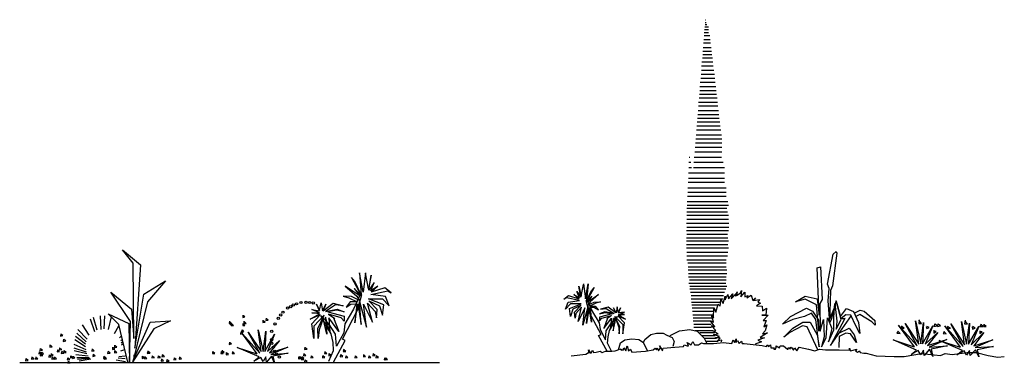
# Model space of a CAD drawing. Header units: millimetres. Extents: x 139.19 to 147.65, y 188.51 to 191.46.
import ezdxf

# ---------------------------------------------------------------- set-up
doc = ezdxf.new("R2010")
doc.units = ezdxf.units.MM
doc.layers.add('vegetacion', color=3, linetype='Continuous')

msp = doc.modelspace()

# ---------------------------------------------------------------- linework, layer by layer
at = {"layer": 'vegetacion'}
for p, q in [((145.0804, 191.4348), (145.0897, 191.4348)), ((145.0827, 191.4581), (145.0851, 191.4581)), ((145.0734, 191.3487), (145.1083, 191.3487)), ((145.0758, 191.3743), (145.1083, 191.3743)), ((145.0781, 191.3976), (145.1083, 191.3976)), ((145.0804, 191.4162), (145.0944, 191.4162)), ((145.0664, 191.258), (145.1269, 191.258)), ((145.0688, 191.2882), (145.1246, 191.2882)), ((145.0711, 191.3231), (145.12, 191.3231)), ((145.0618, 191.1882), (145.1362, 191.1882)), ((145.0641, 191.2184), (145.1316, 191.2184)), ((145.0525, 191.0974), (145.1456, 191.0974)), ((145.0571, 191.13), (145.1432, 191.13)), ((145.0595, 191.1603), (145.1386, 191.1603)), ((145.0478, 191.0253), (145.1549, 191.0253)), ((145.0502, 191.0625), (145.1502, 191.0625)), ((145.0385, 190.9206), (145.1665, 190.9206)), ((145.0432, 190.9555), (145.1642, 190.9555)), ((145.0455, 190.9904), (145.1595, 190.9904)), ((145.0339, 190.8508), (145.1758, 190.8508)), ((145.0362, 190.8857), (145.1712, 190.8857)), ((145.0246, 190.7507), (145.1874, 190.7507)), ((145.0292, 190.788), (145.1828, 190.788)), ((145.0315, 190.8182), (145.1781, 190.8182)), ((145.0199, 190.6786), (145.1944, 190.6786)), ((145.0222, 190.7182), (145.1898, 190.7182)), ((145.0106, 190.5809), (145.2061, 190.5809)), ((145.0153, 190.6111), (145.2014, 190.6111)), ((145.0176, 190.6437), (145.1991, 190.6437)), ((145.0059, 190.5111), (145.2154, 190.5111)), ((145.0083, 190.546), (145.2107, 190.546)), ((145.0013, 190.4343), (145.2223, 190.4343)), ((145.0036, 190.4692), (145.22, 190.4692)), ((144.992, 190.3226), (145.2223, 190.3226)), ((144.9943, 190.3621), (145.2223, 190.3621)), ((144.9966, 190.4017), (145.2223, 190.4017)), ((144.9408, 190.2342), (144.9571, 190.2342)), ((144.9431, 190.2784), (144.9501, 190.2784)), ((144.9827, 190.2342), (145.2363, 190.2342)), ((144.9873, 190.2784), (145.22, 190.2784)), ((144.9408, 190.1876), (144.9641, 190.1876)), ((144.9803, 190.1876), (145.2456, 190.1876)), ((144.9361, 190.0969), (145.2479, 190.0969)), ((144.9385, 190.1434), (144.971, 190.1434)), ((144.9757, 190.1434), (145.2479, 190.1434)), ((144.9315, 190.0154), (145.2619, 190.0154)), ((144.9338, 190.062), (145.2479, 190.062)), ((144.9268, 189.8968), (145.2759, 189.8968)), ((144.9292, 189.9433), (145.2619, 189.9433)), ((144.9315, 189.9782), (145.2619, 189.9782)), ((144.9245, 189.8386), (145.2666, 189.8386)), ((144.9268, 189.8665), (145.2805, 189.8665)), ((144.9222, 189.7804), (145.2805, 189.7804)), ((144.9222, 189.7455), (145.2805, 189.7455)), ((144.9245, 189.8083), (145.2712, 189.8083)), ((144.9198, 189.7106), (145.2828, 189.7106)), ((144.9198, 189.6478), (145.2805, 189.6478)), ((144.9222, 189.6757), (145.2828, 189.6757)), ((144.9198, 189.585), (145.2759, 189.585)), ((144.9198, 189.5594), (145.2805, 189.5594)), ((144.9222, 189.6152), (145.2712, 189.6152)), ((140.0775, 189.4818), (140.2305, 189.3528)), ((140.1693, 189.366), (140.0775, 189.4818)), ((144.9198, 189.5268), (145.2759, 189.5268)), ((144.9198, 189.4989), (145.2805, 189.4989)), ((144.9222, 189.4616), (145.2759, 189.4616)), ((144.9222, 189.4291), (145.2712, 189.4291)), ((144.9245, 189.3965), (145.2619, 189.3965)), ((146.1322, 189.1871), (146.1787, 189.443)), ((146.2113, 189.4523), (146.174, 189.1731)), ((146.1787, 189.443), (146.2066, 189.4663)), ((146.2066, 189.4663), (146.2113, 189.4523)), ((140.1759, 188.7211), (140.1693, 189.366)), ((140.2305, 189.3528), (140.1846, 188.6381)), ((144.9315, 189.3686), (145.2619, 189.3686)), ((144.9338, 189.336), (145.2619, 189.336)), ((144.9338, 189.3104), (145.2666, 189.3104)), ((146.0437, 189.3267), (146.0717, 189.336)), ((146.06, 188.9218), (146.0437, 189.3267)), ((146.0717, 189.336), (146.0856, 189.0544)), ((142.0426, 189.2436), (142.1278, 189.0884)), ((142.0732, 189.2108), (142.0426, 189.2436)), ((142.1125, 189.2851), (142.1278, 189.0949)), ((142.1431, 189.1168), (142.1125, 189.2851)), ((142.1628, 189.2851), (142.1431, 189.1168)), ((142.189, 189.1452), (142.1628, 189.2807)), ((142.2131, 189.2632), (142.189, 189.1452)), ((142.1934, 189.1364), (142.2131, 189.2632)), ((144.9385, 189.2778), (145.2666, 189.2778)), ((144.9385, 189.2499), (145.2619, 189.2499)), ((144.9454, 189.2243), (145.2619, 189.2243)), ((140.2612, 189.1015), (140.4469, 189.2151)), ((140.4469, 189.2151), (140.2918, 189.0337)), ((141.9901, 189.1692), (142.0885, 189.084)), ((142.1169, 189.084), (141.9901, 189.1692)), ((142.1278, 189.0884), (142.0666, 189.1496)), ((142.0666, 189.1496), (142.1169, 189.084)), ((142.1278, 189.0949), (142.0732, 189.2108)), ((142.2393, 189.202), (142.1934, 189.1364)), ((142.2087, 189.1299), (142.2393, 189.202)), ((142.2699, 189.1692), (142.2087, 189.1299)), ((142.2131, 189.1168), (142.2699, 189.1692)), ((142.3311, 189.1561), (142.2131, 189.1168)), ((142.3857, 189.1124), (142.3311, 189.1561)), ((144.0124, 189.0754), (143.9961, 189.1708)), ((143.9961, 189.1708), (144.017, 189.0824)), ((144.017, 189.0824), (144.0356, 189.1847)), ((144.0356, 189.1894), (144.0519, 189.0614)), ((144.0519, 189.0614), (144.0752, 189.1894)), ((144.0752, 189.1894), (144.0612, 189.0428)), ((144.1287, 189.1568), (144.0612, 189.0381)), ((144.1054, 189.1312), (144.1287, 189.1568)), ((144.9408, 189.1964), (145.2572, 189.1964)), ((144.9478, 189.1708), (145.2666, 189.1708)), ((144.9478, 189.1452), (145.2572, 189.1452)), ((146.1461, 189.1498), (146.1322, 189.1871)), ((146.1368, 189.0428), (146.1461, 189.1498)), ((146.174, 189.1731), (146.1554, 189.1312)), ((139.977, 189.1168), (140.154, 188.9725)), ((140.1453, 188.8654), (139.977, 189.1168)), ((140.1846, 188.6381), (140.2612, 189.1015)), ((141.9726, 189.084), (142.0207, 189.0687)), ((142.0426, 189.0796), (141.9726, 189.084)), ((142.0207, 189.0687), (142.0928, 189.0337)), ((142.1125, 189.0468), (142.0426, 189.0796)), ((142.1234, 189.108), (142.0622, 188.9725)), ((142.0885, 189.084), (142.1125, 189.0468)), ((142.0972, 188.9681), (142.1322, 189.0993)), ((142.189, 189.0599), (142.3092, 189.0599)), ((142.3202, 189.0097), (142.189, 189.0599)), ((142.2087, 189.0993), (142.3551, 189.1299)), ((142.3355, 189.0796), (142.2087, 189.0993)), ((142.3092, 189.0599), (142.3661, 189.0009)), ((142.3661, 189.0009), (142.3355, 189.0796)), ((142.3551, 189.1299), (142.3857, 189.1124)), ((143.8658, 189.0568), (143.9077, 189.0893)), ((143.889, 189.0707), (143.8658, 189.0568)), ((144.0007, 189.0475), (143.889, 189.0707)), ((143.9077, 189.0893), (143.9961, 189.0614)), ((143.9961, 189.0614), (143.9542, 189.0986)), ((143.9542, 189.0986), (144.0007, 189.0707)), ((144.0007, 189.0707), (143.9775, 189.1242)), ((143.9775, 189.1242), (144.0124, 189.0754)), ((144.0612, 189.0428), (144.1054, 189.1312)), ((144.0612, 189.0381), (144.1078, 189.0847)), ((144.0659, 189.0521), (144.1124, 188.9497)), ((144.0705, 189.0358), (144.1659, 189.0986)), ((144.1078, 189.0847), (144.0705, 189.0358)), ((144.1659, 189.0986), (144.0938, 189.0358)), ((144.9548, 189.1173), (145.2479, 189.1173)), ((144.9594, 189.0893), (145.2386, 189.0893)), ((144.9594, 189.0614), (145.2317, 189.0614)), ((145.2107, 188.9963), (145.2154, 189.0521)), ((145.2154, 189.0521), (145.234, 189.0195)), ((145.234, 189.0195), (145.2526, 189.0847)), ((145.2526, 189.0521), (145.2759, 189.0986)), ((145.2526, 189.0847), (145.2526, 189.0521)), ((145.2759, 189.0986), (145.2805, 189.0614)), ((145.2805, 189.0614), (145.3177, 189.1033)), ((145.3177, 189.1033), (145.3038, 189.0614)), ((145.3038, 189.0614), (145.3433, 189.1033)), ((145.341, 189.0847), (145.355, 189.1219)), ((145.3433, 189.1033), (145.341, 189.0847)), ((145.355, 189.1219), (145.3503, 189.0893)), ((145.3503, 189.0893), (145.3806, 189.108)), ((145.3806, 189.108), (145.3922, 189.1335)), ((145.3922, 189.1335), (145.3876, 189.0777)), ((145.3876, 189.0777), (145.4201, 189.1173)), ((145.4201, 189.1173), (145.4201, 189.0777)), ((145.4201, 189.0777), (145.4457, 189.0893)), ((145.4387, 189.0684), (145.476, 189.0917)), ((145.4457, 189.0893), (145.4387, 189.0684)), ((145.476, 189.0917), (145.4899, 189.0451)), ((145.4899, 189.0451), (145.5132, 189.0684)), ((145.5132, 189.0684), (145.4969, 189.0451)), ((145.4969, 189.0451), (145.5481, 189.0544)), ((145.5481, 189.0544), (145.5341, 189.0335)), ((145.8576, 189.0358), (145.939, 189.0824)), ((145.939, 189.0568), (145.8576, 189.0358)), ((145.939, 189.0824), (146.0414, 189.0614)), ((146.0368, 189.0079), (145.939, 189.0568)), ((146.0414, 189.0614), (146.06, 188.9218)), ((146.0856, 189.0544), (146.0647, 189.0219)), ((146.1554, 189.1312), (146.1508, 188.9497)), ((140.154, 188.9725), (140.1759, 188.7211)), ((140.2918, 189.0337), (140.1693, 188.531)), ((141.7038, 188.9681), (141.7693, 188.9572)), ((141.7693, 188.9397), (141.7038, 188.9681)), ((141.7431, 189.014), (141.7693, 188.9638)), ((141.7693, 188.9572), (141.7431, 189.014)), ((141.7693, 188.9638), (141.7846, 189.0272)), ((141.7846, 189.0272), (141.7934, 188.9572)), ((141.7934, 188.9572), (141.824, 189.014)), ((141.7999, 188.9572), (141.8852, 189.0228)), ((141.824, 189.014), (141.7999, 188.9572)), ((141.9071, 189.0097), (141.8196, 188.9528)), ((141.8196, 188.9528), (141.9202, 188.9725)), ((141.8852, 189.0228), (141.9726, 189.0009)), ((141.9726, 189.0009), (141.9071, 189.0097)), ((141.9202, 188.9725), (141.9814, 188.9485)), ((141.9661, 188.7146), (142.0972, 188.9681)), ((142.0622, 188.9725), (141.9857, 188.8457)), ((142.0316, 189.0337), (141.9967, 188.99)), ((141.9967, 188.99), (142.0382, 189.014)), ((142.0928, 189.0337), (142.0316, 189.0337)), ((142.0382, 189.014), (142.0885, 189.0184)), ((142.0732, 188.8545), (142.0972, 189.0184)), ((142.0885, 189.0184), (142.0732, 188.8545)), ((142.0972, 189.0184), (142.1278, 188.8414)), ((142.1125, 189.0381), (142.1737, 188.8173)), ((142.1278, 188.8414), (142.1125, 189.0381)), ((142.1737, 188.8173), (142.1475, 189.014)), ((142.1475, 189.014), (142.224, 188.8589)), ((142.1825, 189.0228), (142.248, 188.9528)), ((142.224, 188.8589), (142.1825, 189.0228)), ((142.2655, 188.9681), (142.1934, 189.0425)), ((142.1934, 189.0425), (142.2852, 189.0009)), ((142.259, 188.8982), (142.2655, 188.9681)), ((142.2852, 189.0009), (142.3092, 188.9201)), ((142.3092, 188.9201), (142.3202, 189.0097)), ((143.8821, 188.973), (143.9053, 189.0335)), ((143.9239, 189.0172), (143.8821, 188.973)), ((143.9053, 189.0335), (144.0007, 189.0475)), ((143.917, 188.9776), (144.017, 189.0172)), ((143.9239, 188.9102), (143.917, 188.9776)), ((144.017, 189.0172), (143.9239, 189.0172)), ((143.9449, 188.973), (143.9239, 188.9102)), ((144.0124, 189.0032), (143.9449, 188.973)), ((143.9588, 188.9474), (144.0124, 189.0032)), ((144.0193, 188.9893), (143.9705, 188.9358)), ((143.9891, 188.866), (144.0193, 188.9893)), ((144.0473, 188.9823), (143.9891, 188.866)), ((144.0752, 189.0009), (144.0287, 188.8334)), ((144.0287, 188.8334), (144.0473, 188.9823)), ((144.0845, 188.9474), (144.0589, 189.0475)), ((144.0612, 188.8497), (144.0752, 189.0009)), ((144.0845, 188.987), (144.0612, 188.8497)), ((144.0938, 189.0358), (144.0752, 189.0079)), ((144.0752, 189.0079), (144.1287, 189.0335)), ((144.1054, 188.8613), (144.0845, 188.987)), ((144.1427, 189.0242), (144.0892, 188.9963)), ((144.0892, 188.9963), (144.1357, 188.9963)), ((144.131, 188.9823), (144.0938, 188.987)), ((144.0938, 188.987), (144.1054, 188.8613)), ((144.1287, 189.0335), (144.1822, 189.0358)), ((144.1636, 188.9637), (144.131, 188.9823)), ((144.1357, 188.9963), (144.1636, 188.9637)), ((144.1822, 189.0358), (144.1427, 189.0242)), ((144.2474, 188.9893), (144.1822, 188.973)), ((144.1822, 188.973), (144.2311, 188.9776)), ((144.2311, 188.9776), (144.2986, 188.9358)), ((144.3125, 188.9404), (144.2474, 188.9893)), ((144.3172, 188.9404), (144.2939, 188.9823)), ((144.2939, 188.9823), (144.3125, 188.9404)), ((144.3242, 188.9916), (144.3172, 188.9404)), ((144.3358, 188.9427), (144.3242, 188.9916)), ((144.3358, 188.9404), (144.3544, 188.9823)), ((144.3544, 188.9823), (144.3358, 188.9427)), ((144.9641, 189.0312), (145.2037, 189.0312)), ((144.9664, 189.0079), (145.1851, 189.0079)), ((144.9687, 188.9823), (145.1502, 188.9823)), ((145.1525, 188.8939), (145.1549, 188.987)), ((145.1549, 188.987), (145.1712, 188.9451)), ((145.1712, 188.9451), (145.1921, 189.0149)), ((145.1921, 189.0149), (145.2107, 188.9963)), ((145.5551, 189.0242), (145.5225, 189.0009)), ((145.5225, 189.0009), (145.5714, 188.9963)), ((145.5341, 189.0335), (145.5551, 189.0242)), ((145.5714, 188.9963), (145.5737, 188.9567)), ((145.5737, 188.9567), (145.6063, 188.98)), ((145.6063, 188.98), (145.6016, 188.9218)), ((145.8134, 188.9102), (145.9507, 188.98)), ((145.9507, 188.98), (146.0019, 188.9544)), ((146.0554, 188.7822), (146.0368, 189.0079)), ((146.0647, 189.0219), (146.067, 188.7822)), ((146.1508, 188.8566), (146.1368, 189.0428)), ((146.1508, 188.8892), (146.1927, 188.9916)), ((146.2066, 189.0428), (146.1624, 188.8822)), ((146.1857, 188.9032), (146.1927, 189.0219)), ((146.1927, 188.9916), (146.2066, 189.0405)), ((146.1927, 189.0219), (146.2113, 188.8683)), ((146.2485, 188.8846), (146.2066, 189.0428)), ((146.2066, 189.0405), (146.2415, 188.9102)), ((146.2415, 188.9102), (146.295, 188.9776)), ((146.295, 188.9776), (146.3555, 188.9521)), ((139.7999, 188.8895), (139.8371, 188.7802)), ((139.8262, 188.9026), (139.8568, 188.7933)), ((139.8852, 188.9157), (139.8918, 188.7976)), ((139.9202, 188.802), (139.9267, 188.9135)), ((139.953, 188.9332), (140.1322, 188.8501)), ((140.0469, 188.8414), (139.953, 188.9332)), ((139.9792, 188.9048), (139.953, 188.7976)), ((141.1114, 188.9201), (141.1092, 188.9004)), ((141.1092, 188.9004), (141.1289, 188.9048)), ((141.1289, 188.9048), (141.1158, 188.9157)), ((141.3103, 188.8938), (141.3081, 188.8742)), ((141.3278, 188.8763), (141.3125, 188.8895)), ((141.6885, 188.8873), (141.7693, 188.9332)), ((141.7737, 188.9244), (141.6885, 188.8873)), ((141.7038, 188.9397), (141.7693, 188.9397)), ((141.7693, 188.9332), (141.7038, 188.9397)), ((141.7038, 188.8457), (141.7737, 188.9244)), ((141.8087, 188.9201), (141.7191, 188.8261)), ((141.754, 188.8064), (141.8087, 188.9201)), ((141.7999, 188.8916), (141.765, 188.7933)), ((141.824, 188.837), (141.7803, 188.9157)), ((141.8502, 188.8457), (141.7846, 188.9157)), ((141.8305, 188.7561), (141.7999, 188.8916)), ((141.8196, 188.9026), (141.8305, 188.7561)), ((141.859, 188.7758), (141.8196, 188.9026)), ((141.9158, 188.9638), (141.8393, 188.9485)), ((141.8393, 188.9485), (141.9814, 188.9113)), ((141.8459, 188.9288), (141.9005, 188.8916)), ((141.9551, 188.8982), (141.8459, 188.9288)), ((141.9355, 188.7802), (141.8502, 188.8982)), ((141.8502, 188.8982), (141.859, 188.7758)), ((141.8896, 188.8982), (141.9355, 188.7802)), ((141.9814, 188.9485), (141.9158, 188.9638)), ((141.9814, 188.8676), (141.9551, 188.8982)), ((141.9814, 188.9113), (141.9814, 188.8676)), ((142.248, 188.9528), (142.259, 188.8982)), ((143.9635, 188.8939), (143.9588, 188.9474)), ((143.9705, 188.9358), (143.9635, 188.8939)), ((144.1869, 188.7543), (144.0845, 188.9474)), ((144.1124, 188.9497), (144.1706, 188.8543)), ((144.2195, 188.9497), (144.1729, 188.9311)), ((144.1729, 188.9311), (144.2241, 188.9427)), ((144.2823, 188.9311), (144.1729, 188.9032)), ((144.1729, 188.9032), (144.1729, 188.8706)), ((144.1729, 188.8706), (144.1939, 188.8939)), ((144.1939, 188.8939), (144.2776, 188.9171)), ((144.2427, 188.8939), (144.2101, 188.8055)), ((144.2101, 188.8055), (144.2753, 188.8939)), ((144.2986, 188.9358), (144.2195, 188.9497)), ((144.2241, 188.9427), (144.2823, 188.9311)), ((144.2776, 188.9171), (144.2357, 188.8892)), ((144.266, 188.8008), (144.2986, 188.8962)), ((144.2753, 188.8939), (144.266, 188.8008)), ((144.2753, 188.8543), (144.3242, 188.9078)), ((144.2986, 188.8962), (144.2893, 188.7868)), ((144.2893, 188.7868), (144.3125, 188.8892)), ((144.2939, 188.8473), (144.3265, 188.9078)), ((144.3056, 188.9102), (144.373, 188.8404)), ((144.3474, 188.8241), (144.3056, 188.9102)), ((144.3125, 188.8892), (144.3405, 188.8148)), ((144.387, 188.8543), (144.3311, 188.9148)), ((144.3311, 188.9148), (144.3963, 188.8869)), ((144.3358, 188.9265), (144.387, 188.9474)), ((144.387, 188.9474), (144.3358, 188.9404)), ((144.3358, 188.9218), (144.387, 188.9265)), ((144.387, 188.9265), (144.3358, 188.9265)), ((144.3963, 188.8869), (144.3358, 188.9218)), ((144.971, 188.9544), (145.1479, 188.9544)), ((144.9734, 188.9241), (145.1456, 188.9241)), ((144.978, 188.8985), (145.1339, 188.8985)), ((145.1525, 188.8613), (145.1339, 188.9218)), ((145.1339, 188.9218), (145.1525, 188.8939)), ((145.6016, 188.9218), (145.5667, 188.9195)), ((145.5667, 188.9195), (145.6226, 188.9195)), ((145.6226, 188.9195), (145.5784, 188.8753)), ((145.7459, 188.8427), (145.8134, 188.9102)), ((145.832, 188.8846), (145.7459, 188.8427)), ((145.9344, 188.9102), (145.832, 188.8846)), ((145.9925, 188.9381), (145.9344, 188.9102)), ((146.0298, 188.8822), (145.9925, 188.9381)), ((146.0019, 188.9544), (146.053, 188.8776)), ((146.06, 188.6496), (146.0298, 188.8822)), ((146.067, 188.7822), (146.0973, 188.8822)), ((146.0973, 188.8822), (146.1019, 188.7357)), ((146.1205, 188.7263), (146.1322, 188.8985)), ((146.1322, 188.8985), (146.1671, 188.8055)), ((146.1508, 188.9497), (146.1508, 188.8892)), ((146.1624, 188.8822), (146.1508, 188.8566)), ((146.1554, 188.6612), (146.3369, 188.9171)), ((146.2811, 188.8916), (146.1554, 188.6612)), ((146.1857, 188.7938), (146.1857, 188.9032)), ((146.2066, 188.8008), (146.2485, 188.8846)), ((146.2881, 188.9241), (146.2485, 188.8916)), ((146.2485, 188.8916), (146.2834, 188.8916)), ((146.2834, 188.8916), (146.2811, 188.8916)), ((146.3323, 188.9218), (146.2881, 188.9241)), ((146.3742, 188.8287), (146.3323, 188.9218)), ((146.3555, 188.9521), (146.3974, 188.8566)), ((146.3602, 188.9381), (146.4114, 188.9637)), ((146.4091, 188.9265), (146.3742, 188.9102)), ((146.5114, 188.8636), (146.4091, 188.9265)), ((146.4114, 188.9637), (146.4463, 188.9544)), ((146.4463, 188.9544), (146.537, 188.8753)), ((139.695, 188.7976), (139.7737, 188.7146)), ((139.73, 188.837), (139.789, 188.7474)), ((140.0098, 188.7627), (140.0469, 188.8282)), ((140.1234, 188.5157), (140.0469, 188.8414)), ((140.1322, 188.8501), (140.1387, 188.5091)), ((140.1387, 188.5091), (140.1453, 188.8654)), ((140.3464, 188.8042), (140.1628, 188.5157)), ((140.1693, 188.531), (140.3158, 188.8589)), ((140.3158, 188.8589), (140.4907, 188.872)), ((140.4907, 188.872), (140.3464, 188.8042)), ((140.9956, 188.8676), (140.9934, 188.8479)), ((140.9934, 188.8479), (141.0131, 188.8501)), ((141.0131, 188.8501), (140.9978, 188.8632)), ((141.0043, 188.8589), (141.0021, 188.8392)), ((141.0021, 188.8392), (141.0218, 188.8414)), ((141.0218, 188.8414), (141.0065, 188.8545)), ((141.0131, 188.8501), (141.0109, 188.8304)), ((141.0109, 188.8304), (141.0305, 188.8326)), ((141.0305, 188.8326), (141.0152, 188.8457)), ((141.1114, 188.8501), (141.1092, 188.8304)), ((141.1092, 188.8304), (141.1289, 188.8326)), ((141.1289, 188.8326), (141.1158, 188.8457)), ((141.1202, 188.8676), (141.1202, 188.8479)), ((141.1202, 188.8479), (141.1398, 188.8501)), ((141.1398, 188.8501), (141.1245, 188.8632)), ((141.2819, 188.8763), (141.2819, 188.8567)), ((141.2819, 188.8567), (141.3016, 188.8589)), ((141.3016, 188.8589), (141.2863, 188.872)), ((141.3081, 188.8742), (141.3278, 188.8763)), ((141.7191, 188.719), (141.7038, 188.8457)), ((141.7191, 188.8261), (141.7191, 188.719)), ((141.7584, 188.719), (141.754, 188.8064)), ((141.8699, 188.7605), (141.824, 188.837)), ((141.9071, 188.7561), (141.8502, 188.8457)), ((141.9857, 188.8457), (141.977, 188.7692)), ((144.1706, 188.8543), (144.1776, 188.7962)), ((144.1776, 188.7962), (144.2241, 188.7077)), ((144.2311, 188.7868), (144.2753, 188.8543)), ((144.259, 188.7892), (144.2939, 188.8473)), ((144.3405, 188.8148), (144.3428, 188.7589)), ((144.3428, 188.7589), (144.3474, 188.8241)), ((144.373, 188.7589), (144.387, 188.8543)), ((144.373, 188.8404), (144.373, 188.7589)), ((144.8594, 188.7868), (144.9501, 188.7962)), ((144.9501, 188.7962), (145.0106, 188.7822)), ((144.978, 188.8706), (145.1339, 188.8706)), ((144.9827, 188.8427), (145.1316, 188.8427)), ((144.9827, 188.8171), (145.1362, 188.8171)), ((145.1642, 188.8194), (145.1269, 188.8706)), ((145.1269, 188.8706), (145.1525, 188.8613)), ((145.1712, 188.7892), (145.1316, 188.8311)), ((145.1316, 188.8311), (145.1642, 188.8194)), ((145.5784, 188.8753), (145.604, 188.8753)), ((145.604, 188.8753), (145.583, 188.8194)), ((145.583, 188.8194), (145.6109, 188.838)), ((145.6109, 188.838), (145.597, 188.7868)), ((145.7552, 188.731), (145.832, 188.8101)), ((145.9158, 188.8287), (145.8064, 188.7729)), ((145.832, 188.8101), (145.9204, 188.8613)), ((145.9576, 188.8194), (145.9158, 188.8287)), ((145.9204, 188.8613), (145.9832, 188.8613)), ((146.0484, 188.6216), (145.9576, 188.8194)), ((145.9832, 188.8613), (146.0414, 188.7519)), ((146.053, 188.8776), (146.0554, 188.7822)), ((146.1671, 188.8055), (146.1391, 188.6914)), ((146.2113, 188.8683), (146.2066, 188.8008)), ((146.2276, 188.7659), (146.3183, 188.8078)), ((146.3183, 188.8078), (146.3602, 188.7519)), ((146.4091, 188.7636), (146.3742, 188.8287)), ((146.3974, 188.8566), (146.4091, 188.7636)), ((146.5417, 188.8334), (146.5114, 188.8636)), ((146.537, 188.8753), (146.5417, 188.8334)), ((146.8768, 188.6472), (146.7418, 188.8334)), ((146.7418, 188.8334), (146.9024, 188.6565)), ((146.7674, 188.8287), (146.7674, 188.8078)), ((146.7907, 188.8101), (146.7674, 188.8241)), ((146.7674, 188.8078), (146.7907, 188.8101)), ((146.9024, 188.6565), (146.7976, 188.8497)), ((146.7976, 188.8497), (146.914, 188.6705)), ((146.914, 188.6705), (146.8861, 188.8706)), ((146.8861, 188.8706), (146.9326, 188.6728)), ((146.9186, 188.8799), (146.914, 188.8497)), ((146.9373, 188.8497), (146.914, 188.8776)), ((146.914, 188.8497), (146.9373, 188.8497)), ((146.9326, 188.6728), (146.9559, 188.8566)), ((146.9559, 188.8566), (146.9466, 188.6728)), ((146.9466, 188.6728), (147.035, 188.8287)), ((147.035, 188.8287), (146.9698, 188.6705)), ((146.9791, 188.8217), (146.9838, 188.8055)), ((147.0047, 188.8148), (146.9838, 188.8241)), ((146.9838, 188.8055), (147.0047, 188.8148)), ((147.0536, 188.845), (147.0443, 188.8241)), ((147.0443, 188.8241), (147.0722, 188.8287)), ((147.0722, 188.8287), (147.0559, 188.8427)), ((147.0792, 188.845), (147.0769, 188.8241)), ((147.0769, 188.8241), (147.1001, 188.8287)), ((147.1001, 188.8287), (147.0815, 188.8427)), ((147.2723, 188.6449), (147.1374, 188.8287)), ((147.1374, 188.8287), (147.2956, 188.6519)), ((147.1606, 188.8241), (147.1606, 188.8055)), ((147.1862, 188.8078), (147.1606, 188.8217)), ((147.1606, 188.8055), (147.1862, 188.8078)), ((147.2956, 188.6519), (147.1909, 188.8473)), ((147.1909, 188.8473), (147.3072, 188.6658)), ((147.3072, 188.6658), (147.2816, 188.866)), ((147.2816, 188.866), (147.3258, 188.6705)), ((147.3142, 188.8776), (147.3072, 188.8473)), ((147.3072, 188.8473), (147.3328, 188.8473)), ((147.3328, 188.8473), (147.3096, 188.8729)), ((147.3258, 188.6705), (147.3514, 188.852)), ((147.3514, 188.852), (147.3421, 188.6705)), ((147.3421, 188.6705), (147.4306, 188.8241)), ((147.4306, 188.8241), (147.3654, 188.6658)), ((147.3747, 188.8194), (147.377, 188.8008)), ((147.398, 188.8101), (147.377, 188.8217)), ((147.377, 188.8008), (147.398, 188.8101)), ((147.4492, 188.8427), (147.4399, 188.8217)), ((147.4399, 188.8217), (147.4678, 188.8241)), ((147.4678, 188.8241), (147.4515, 188.838)), ((147.4748, 188.8427), (147.4724, 188.8217)), ((147.4724, 188.8217), (147.4934, 188.8241)), ((147.4934, 188.8241), (147.4771, 188.838)), ((139.5464, 188.7605), (139.5442, 188.7408)), ((139.5442, 188.7408), (139.5639, 188.7452)), ((139.5639, 188.7452), (139.5486, 188.7561)), ((139.5704, 188.7146), (139.5683, 188.6949)), ((139.6732, 188.7408), (139.7606, 188.6731)), ((139.6841, 188.767), (139.765, 188.6927)), ((140.0513, 188.7255), (140.0688, 188.743)), ((140.0622, 188.7015), (140.0754, 188.7124)), ((141.0939, 188.778), (141.0918, 188.7583)), ((141.0918, 188.7583), (141.1114, 188.7627)), ((141.1114, 188.7627), (141.0961, 188.7736)), ((141.1027, 188.7955), (141.1005, 188.7758)), ((141.1005, 188.7758), (141.1202, 188.7802)), ((141.1202, 188.7802), (141.1071, 188.7933)), ((141.1071, 188.7605), (141.2557, 188.5944)), ((141.2338, 188.5878), (141.1071, 188.7605)), ((141.1573, 188.7758), (141.2666, 188.6075)), ((141.2557, 188.5944), (141.1573, 188.7758)), ((141.2426, 188.7955), (141.2841, 188.6097)), ((141.2666, 188.6075), (141.2426, 188.7955)), ((141.2841, 188.6097), (141.3081, 188.7823)), ((141.3081, 188.7823), (141.2994, 188.6097)), ((141.2994, 188.6097), (141.3825, 188.7561)), ((141.3825, 188.7561), (141.3213, 188.6075)), ((141.765, 188.7933), (141.7584, 188.719)), ((141.8852, 188.6862), (141.8699, 188.7605)), ((141.9158, 188.6534), (141.9071, 188.7561)), ((141.977, 188.7692), (141.9158, 188.6534)), ((141.9901, 188.7015), (141.9661, 188.7146)), ((144.1659, 188.745), (144.1869, 188.7543)), ((144.2427, 188.6053), (144.1659, 188.745)), ((144.2241, 188.7077), (144.2311, 188.7868)), ((144.2427, 188.6798), (144.2474, 188.7333)), ((144.2474, 188.7333), (144.259, 188.7892)), ((144.3916, 188.7077), (144.4498, 188.717)), ((144.4498, 188.717), (144.5103, 188.7124)), ((144.5103, 188.7124), (144.5499, 188.6868)), ((144.5499, 188.6868), (144.5615, 188.7124)), ((144.5615, 188.7124), (144.6127, 188.7543)), ((144.6127, 188.7543), (144.6616, 188.7659)), ((144.6616, 188.7659), (144.7197, 188.7659)), ((144.7197, 188.7659), (144.7523, 188.7496)), ((144.7523, 188.7496), (144.7965, 188.7287)), ((144.7802, 188.745), (144.8594, 188.7868)), ((144.7965, 188.7287), (144.8151, 188.6938)), ((144.9943, 188.7892), (145.1456, 188.7892)), ((145.0106, 188.7822), (145.0734, 188.724)), ((145.0339, 188.7706), (145.1642, 188.7706)), ((145.0548, 188.745), (145.1665, 188.745)), ((145.0734, 188.724), (145.0944, 188.6775)), ((145.0758, 188.7217), (145.1781, 188.7217)), ((145.1456, 188.7868), (145.1712, 188.7892)), ((145.1921, 188.7589), (145.1456, 188.7868)), ((145.1525, 188.7543), (145.1921, 188.7589)), ((145.2037, 188.738), (145.1525, 188.7543)), ((145.1665, 188.7263), (145.2037, 188.738)), ((145.2107, 188.7217), (145.1665, 188.7263)), ((145.1898, 188.7007), (145.2107, 188.7217)), ((145.3317, 188.6868), (145.348, 188.717)), ((145.348, 188.717), (145.3433, 188.6868)), ((145.59, 188.7263), (145.5341, 188.7054)), ((145.6156, 188.7682), (145.5528, 188.7287)), ((145.5528, 188.7287), (145.59, 188.7263)), ((145.597, 188.7868), (145.5737, 188.7589)), ((145.5737, 188.7589), (145.6156, 188.7682)), ((145.8064, 188.7729), (145.7552, 188.731)), ((146.0414, 188.7519), (146.06, 188.6496)), ((146.1019, 188.7357), (146.0786, 188.6496)), ((146.0786, 188.6496), (146.1205, 188.7263)), ((146.1391, 188.6914), (146.1857, 188.7938)), ((146.2299, 188.738), (146.2276, 188.6426)), ((146.2881, 188.7659), (146.2299, 188.738)), ((146.3299, 188.7589), (146.2881, 188.7659)), ((146.3788, 188.6845), (146.3299, 188.7589)), ((146.3602, 188.7519), (146.3788, 188.6845)), ((146.7371, 188.7822), (146.7278, 188.7659)), ((146.7278, 188.7659), (146.7558, 188.7636)), ((146.7558, 188.7636), (146.7348, 188.7822)), ((146.9698, 188.6705), (147.0792, 188.7729)), ((147.0792, 188.7729), (146.9908, 188.6589)), ((147.0629, 188.7799), (147.042, 188.7822)), ((147.0443, 188.7915), (147.0443, 188.7659)), ((147.0443, 188.7659), (147.0629, 188.7799)), ((147.1327, 188.7799), (147.1234, 188.7636)), ((147.1234, 188.7636), (147.1513, 188.7589)), ((147.1513, 188.7589), (147.1304, 188.7799)), ((147.3654, 188.6658), (147.4748, 188.7706)), ((147.4748, 188.7706), (147.3863, 188.6565)), ((147.4585, 188.7775), (147.4375, 188.7799)), ((147.4399, 188.7868), (147.4399, 188.7636)), ((147.4399, 188.7636), (147.4585, 188.7775)), ((139.3715, 188.6337), (139.3672, 188.614)), ((139.389, 188.6184), (139.3737, 188.6315)), ((139.4546, 188.6665), (139.4524, 188.6468)), ((139.4524, 188.6468), (139.4721, 188.649)), ((139.4721, 188.649), (139.459, 188.6621)), ((139.5355, 188.6403), (139.5333, 188.6228)), ((139.5551, 188.625), (139.5377, 188.6381)), ((139.5683, 188.6949), (139.5901, 188.6993)), ((139.5901, 188.6993), (139.5726, 188.7102)), ((139.6601, 188.6709), (139.7628, 188.625)), ((139.6601, 188.6403), (139.765, 188.6053)), ((139.6666, 188.7102), (139.7584, 188.6512)), ((139.8174, 188.6315), (139.8152, 188.6119)), ((139.8349, 188.614), (139.8196, 188.6272)), ((139.9923, 188.6446), (139.9923, 188.625)), ((139.9923, 188.625), (140.012, 188.6293)), ((140.012, 188.6293), (139.9967, 188.6403)), ((140.0098, 188.6621), (140.0098, 188.6425)), ((140.0098, 188.6425), (140.0295, 188.6468)), ((140.0295, 188.6468), (140.0142, 188.6578)), ((140.0666, 188.684), (140.0797, 188.6949)), ((140.0688, 188.6665), (140.0797, 188.6731)), ((140.9956, 188.6884), (140.9934, 188.6687)), ((140.9934, 188.6687), (141.0131, 188.6731)), ((141.0131, 188.6731), (140.9978, 188.684)), ((141.0612, 188.6425), (141.2316, 188.5878)), ((141.2513, 188.5616), (141.0612, 188.6425)), ((141.3213, 188.6075), (141.424, 188.7037)), ((141.424, 188.7037), (141.3409, 188.5966)), ((141.3409, 188.5966), (141.4961, 188.6446)), ((141.4961, 188.6446), (141.3519, 188.5834)), ((141.6426, 188.6446), (141.6404, 188.625)), ((141.6404, 188.625), (141.6622, 188.6272)), ((141.6622, 188.6272), (141.6448, 188.6403)), ((141.8896, 188.6162), (141.8852, 188.6862)), ((141.8896, 188.5179), (141.9901, 188.7015)), ((141.977, 188.6272), (141.9726, 188.6075)), ((144.2753, 188.6123), (144.2427, 188.6798)), ((144.3079, 188.6147), (144.3474, 188.6286)), ((144.3358, 188.624), (144.3544, 188.6821)), ((144.3474, 188.6286), (144.3637, 188.6193)), ((144.3544, 188.6821), (144.3916, 188.7077)), ((144.3637, 188.6193), (144.3544, 188.6286)), ((144.3544, 188.6286), (144.3754, 188.6193)), ((144.3754, 188.6193), (144.3823, 188.6402)), ((144.3823, 188.6402), (144.3986, 188.6147)), ((144.3986, 188.6147), (144.4103, 188.6565)), ((144.4103, 188.6565), (144.4219, 188.6147)), ((144.4219, 188.6147), (144.4382, 188.6286)), ((144.4382, 188.6286), (144.4498, 188.603)), ((144.5848, 188.6147), (144.5499, 188.6868)), ((144.6336, 188.624), (144.6523, 188.6356)), ((144.6523, 188.6356), (144.6616, 188.624)), ((144.6616, 188.624), (144.6685, 188.6402)), ((144.6685, 188.6402), (144.6802, 188.6147)), ((144.6802, 188.6147), (144.6965, 188.6402)), ((144.6895, 188.6565), (144.7128, 188.6147)), ((144.6965, 188.6402), (144.6895, 188.6565)), ((144.7128, 188.6147), (144.7197, 188.6356)), ((144.7197, 188.6356), (144.8198, 188.6449)), ((144.8151, 188.6938), (144.8035, 188.6519)), ((144.8198, 188.6449), (144.8943, 188.6519)), ((144.8943, 188.6519), (144.8989, 188.6658)), ((144.8989, 188.6658), (144.9268, 188.6565)), ((144.9385, 188.6565), (144.9268, 188.6868)), ((144.9268, 188.6868), (144.9594, 188.6658)), ((144.9268, 188.6565), (144.9385, 188.6565)), ((144.9594, 188.6658), (144.9734, 188.6938)), ((144.9734, 188.6938), (144.9897, 188.6658)), ((144.9897, 188.6658), (145.0013, 188.6658)), ((145.0013, 188.6658), (145.0222, 188.6658)), ((145.0222, 188.6658), (145.0502, 188.6821)), ((145.0502, 188.6821), (145.0664, 188.6775)), ((145.0664, 188.6775), (145.1525, 188.6775)), ((145.0897, 188.6984), (145.1921, 188.6984)), ((145.1525, 188.6775), (145.2386, 188.6868)), ((145.2247, 188.7054), (145.1898, 188.7007)), ((145.22, 188.6914), (145.2247, 188.7054)), ((145.2386, 188.6868), (145.3084, 188.6775)), ((145.3084, 188.6775), (145.3201, 188.7077)), ((145.3201, 188.7077), (145.3317, 188.6868)), ((145.3433, 188.6868), (145.3596, 188.7031)), ((145.3596, 188.7031), (145.3713, 188.6775)), ((145.3713, 188.6775), (145.3922, 188.6984)), ((145.3922, 188.6984), (145.3992, 188.6775)), ((145.3992, 188.6775), (145.4155, 188.6775)), ((145.4155, 188.6775), (145.4667, 188.6705)), ((145.4667, 188.6705), (145.5691, 188.6612)), ((145.5644, 188.6914), (145.5086, 188.6705)), ((145.5086, 188.6705), (145.5086, 188.6705)), ((145.5341, 188.7054), (145.5644, 188.6914)), ((145.5691, 188.6612), (145.6063, 188.6519)), ((145.6063, 188.6519), (145.6133, 188.6658)), ((145.6133, 188.6658), (145.6249, 188.6519)), ((145.6249, 188.6519), (145.6412, 188.6658)), ((145.6412, 188.6658), (145.6458, 188.6402)), ((145.6458, 188.6402), (145.6738, 188.6402)), ((145.6738, 188.6402), (145.6691, 188.6286)), ((145.6691, 188.6286), (145.6854, 188.6286)), ((145.6854, 188.6286), (145.69, 188.6449)), ((145.69, 188.6449), (145.69, 188.6565)), ((145.69, 188.6565), (145.7203, 188.6402)), ((145.7203, 188.6402), (145.725, 188.6565)), ((145.725, 188.6565), (145.7529, 188.6565)), ((145.7529, 188.6565), (145.7878, 188.6286)), ((145.7878, 188.6286), (145.7924, 188.6286)), ((145.7924, 188.6286), (145.7924, 188.6402)), ((145.7924, 188.6402), (145.8087, 188.6402)), ((145.8087, 188.6286), (145.8204, 188.6449)), ((145.8087, 188.6402), (145.8087, 188.6286)), ((145.8204, 188.6449), (145.839, 188.6193)), ((145.839, 188.6193), (145.8483, 188.6402)), ((145.8483, 188.6402), (145.8669, 188.6147)), ((145.8669, 188.6147), (145.8878, 188.6449)), ((145.8878, 188.6449), (145.9669, 188.6286)), ((145.9669, 188.6286), (146.0228, 188.6147)), ((146.0228, 188.6147), (146.0623, 188.6286)), ((146.0623, 188.6286), (146.1135, 188.624)), ((146.3206, 188.6193), (146.3206, 188.6356)), ((146.3206, 188.6356), (146.3276, 188.6147)), ((146.3276, 188.6147), (146.3835, 188.6286)), ((146.3835, 188.6286), (146.3718, 188.6147)), ((146.8954, 188.6193), (146.6953, 188.7077)), ((146.6953, 188.7077), (146.8744, 188.6472)), ((147.0071, 188.6286), (146.9605, 188.5751)), ((146.9908, 188.6589), (147.156, 188.7101)), ((147.156, 188.7101), (147.0047, 188.6449)), ((147.0047, 188.6449), (147.1606, 188.6565)), ((147.035, 188.5658), (147.0071, 188.6286)), ((147.1606, 188.6565), (147.021, 188.6286)), ((147.021, 188.6286), (147.021, 188.6286)), ((147.021, 188.6286), (147.035, 188.5658)), ((147.2909, 188.617), (147.0885, 188.7031)), ((147.0885, 188.7031), (147.27, 188.6449)), ((147.3863, 188.6565), (147.5516, 188.7077)), ((147.5516, 188.7077), (147.398, 188.6426)), ((147.398, 188.6426), (147.5562, 188.6519)), ((147.5562, 188.6519), (147.4166, 188.624)), ((139.2469, 188.5485), (139.2448, 188.5288)), ((139.2666, 188.531), (139.2491, 188.5441)), ((139.2994, 188.5616), (139.2972, 188.5419)), ((139.2972, 188.5419), (139.3191, 188.5463)), ((139.3191, 188.5463), (139.3016, 188.5572)), ((139.3322, 188.5616), (139.33, 188.5419)), ((139.33, 188.5419), (139.3497, 188.5463)), ((139.3497, 188.5463), (139.3344, 188.5572)), ((139.3606, 188.6053), (139.3584, 188.5878)), ((139.3584, 188.5878), (139.3781, 188.59)), ((139.3781, 188.59), (139.3628, 188.6031)), ((139.3672, 188.614), (139.389, 188.6184)), ((139.3737, 188.59), (139.3715, 188.5703)), ((139.3715, 188.5703), (139.3934, 188.5747)), ((139.3934, 188.5747), (139.3759, 188.5856)), ((139.3803, 188.6031), (139.3803, 188.5834)), ((139.3803, 188.5834), (139.3999, 188.5878)), ((139.3999, 188.5878), (139.3846, 188.6009)), ((139.448, 188.5791), (139.4459, 188.5594)), ((139.4459, 188.5594), (139.4655, 188.5616)), ((139.4655, 188.5616), (139.4502, 188.5747)), ((139.4655, 188.59), (139.4633, 188.5703)), ((139.4633, 188.5703), (139.483, 188.5747)), ((139.483, 188.5747), (139.4677, 188.5856)), ((139.4721, 188.5616), (139.4699, 188.5419)), ((139.4699, 188.5419), (139.4896, 188.5463)), ((139.4896, 188.5463), (139.4765, 188.5572)), ((139.4939, 188.5616), (139.4918, 188.5419)), ((139.4918, 188.5419), (139.5114, 188.5463)), ((139.5114, 188.5463), (139.4961, 188.5572)), ((139.518, 188.6228), (139.5158, 188.6053)), ((139.5158, 188.6053), (139.5377, 188.6075)), ((139.5377, 188.6075), (139.5202, 188.6206)), ((139.5333, 188.6228), (139.5551, 188.625)), ((139.553, 188.6097), (139.5508, 188.5922)), ((139.5508, 188.5922), (139.5726, 188.5944)), ((139.5726, 188.5944), (139.5551, 188.6075)), ((139.5748, 188.6162), (139.5726, 188.5966)), ((139.5726, 188.5966), (139.5923, 188.6009)), ((139.5923, 188.6009), (139.577, 188.614)), ((139.6076, 188.555), (139.6032, 188.5354)), ((139.6251, 188.5397), (139.6098, 188.5507)), ((139.6316, 188.5725), (139.6295, 188.5528)), ((139.6295, 188.5528), (139.6491, 188.5572)), ((139.6491, 188.5572), (139.6338, 188.5681)), ((139.6513, 188.5681), (139.6491, 188.5485)), ((139.6491, 188.5485), (139.6688, 188.5528)), ((139.6688, 188.5528), (139.6557, 188.566)), ((139.6622, 188.6162), (139.7715, 188.59)), ((139.6754, 188.5834), (139.7825, 188.5725)), ((139.6841, 188.5572), (139.7912, 188.5572)), ((139.6907, 188.5419), (139.7978, 188.5507)), ((139.8152, 188.6119), (139.8349, 188.614)), ((139.824, 188.5856), (139.8218, 188.566)), ((139.8218, 188.566), (139.8437, 188.5703)), ((139.8437, 188.5703), (139.8262, 188.5834)), ((139.9158, 188.5681), (139.9136, 188.5485)), ((139.9136, 188.5485), (139.9355, 188.5528)), ((139.9355, 188.5528), (139.918, 188.566)), ((139.9224, 188.5616), (139.9202, 188.5419)), ((139.9202, 188.5419), (139.9398, 188.5463)), ((139.9398, 188.5463), (139.9267, 188.5572)), ((139.9508, 188.6097), (139.9486, 188.5922)), ((139.9486, 188.5922), (139.9704, 188.5944)), ((139.9704, 188.5944), (139.953, 188.6075)), ((140.0098, 188.6162), (140.0098, 188.5966)), ((140.0098, 188.5966), (140.0295, 188.6009)), ((140.0295, 188.6009), (140.0142, 188.614)), ((140.0404, 188.5528), (140.1016, 188.5485)), ((140.0448, 188.566), (140.0994, 188.5703)), ((140.0622, 188.614), (140.0972, 188.625)), ((140.1759, 188.5791), (140.1737, 188.5594)), ((140.1737, 188.5594), (140.1934, 188.5616)), ((140.1934, 188.5616), (140.1803, 188.5747)), ((140.2459, 188.5681), (140.2459, 188.5485)), ((140.2459, 188.5485), (140.2655, 188.5528)), ((140.2655, 188.5528), (140.2502, 188.566)), ((140.2677, 188.566), (140.2655, 188.5463)), ((140.2655, 188.5463), (140.2852, 188.5485)), ((140.2852, 188.5485), (140.2721, 188.5616)), ((140.2939, 188.6097), (140.2896, 188.5922)), ((140.2896, 188.5922), (140.3114, 188.5944)), ((140.2961, 188.614), (140.2939, 188.5944)), ((140.2939, 188.5944), (140.3136, 188.5966)), ((140.3114, 188.5944), (140.2961, 188.6075)), ((140.3136, 188.5966), (140.2983, 188.6097)), ((140.3311, 188.5725), (140.3289, 188.5528)), ((140.3289, 188.5528), (140.3508, 188.5572)), ((140.3508, 188.5572), (140.3333, 188.5681)), ((140.3836, 188.5725), (140.3814, 188.5528)), ((140.3814, 188.5528), (140.4032, 188.5572)), ((140.4032, 188.5572), (140.3857, 188.5681)), ((140.412, 188.5441), (140.4098, 188.5244)), ((140.4207, 188.5834), (140.4163, 188.5638)), ((140.4163, 188.5638), (140.4382, 188.566)), ((140.4382, 188.566), (140.4229, 188.5791)), ((140.5213, 188.555), (140.5191, 188.5354)), ((140.5387, 188.5397), (140.5234, 188.5507)), ((140.5672, 188.5616), (140.565, 188.5419)), ((140.565, 188.5419), (140.5846, 188.5463)), ((140.5846, 188.5463), (140.5693, 188.5572)), ((140.8513, 188.6097), (140.8491, 188.59)), ((140.8491, 188.59), (140.8688, 188.5922)), ((140.8688, 188.5922), (140.8535, 188.6053)), ((140.9234, 188.6097), (140.9213, 188.59)), ((140.9213, 188.59), (140.9409, 188.5922)), ((140.9409, 188.5922), (140.9256, 188.6053)), ((140.9322, 188.6184), (140.93, 188.5987)), ((140.93, 188.5987), (140.9497, 188.6009)), ((140.9497, 188.6009), (140.9344, 188.614)), ((140.9672, 188.5987), (140.9672, 188.5791)), ((140.9672, 188.5791), (140.9868, 188.5834)), ((140.9868, 188.5834), (140.9715, 188.5966)), ((141.0218, 188.6097), (141.0196, 188.59)), ((141.0196, 188.59), (141.0393, 188.5922)), ((141.0393, 188.5922), (141.024, 188.6053)), ((141.2054, 188.5266), (141.2513, 188.5616)), ((141.2644, 188.5572), (141.2054, 188.5266)), ((141.2841, 188.5222), (141.2644, 188.5572)), ((141.3081, 188.5616), (141.2841, 188.5222)), ((141.3125, 188.5179), (141.3081, 188.5616)), ((141.3562, 188.5681), (141.3125, 188.5179)), ((141.3519, 188.5834), (141.5005, 188.5944)), ((141.3825, 188.5091), (141.3562, 188.5681)), ((141.5005, 188.5944), (141.3693, 188.5681)), ((141.3693, 188.5681), (141.3693, 188.5681)), ((141.3693, 188.5681), (141.3825, 188.5091)), ((141.5879, 188.5638), (141.5879, 188.5441)), ((141.5879, 188.5441), (141.6076, 188.5485)), ((141.6076, 188.5485), (141.5923, 188.5616)), ((141.5967, 188.5638), (141.5967, 188.5441)), ((141.5967, 188.5441), (141.6163, 188.5485)), ((141.6163, 188.5485), (141.601, 188.5616)), ((141.6163, 188.5638), (141.6142, 188.5441)), ((141.6163, 188.555), (141.6142, 188.5354)), ((141.6142, 188.5441), (141.6338, 188.5485)), ((141.6338, 188.5485), (141.6185, 188.5616)), ((141.6338, 188.5397), (141.6185, 188.5528)), ((141.6338, 188.59), (141.6316, 188.5703)), ((141.6316, 188.5703), (141.6513, 188.5747)), ((141.6513, 188.5747), (141.636, 188.5878)), ((141.6972, 188.5725), (141.695, 188.5528)), ((141.695, 188.5528), (141.7147, 188.5572)), ((141.7147, 188.5572), (141.6994, 188.5703)), ((141.7956, 188.5725), (141.7934, 188.5528)), ((141.7934, 188.5528), (141.8152, 188.5572)), ((141.8152, 188.5572), (141.7978, 188.5703)), ((141.8152, 188.6097), (141.8109, 188.59)), ((141.8109, 188.59), (141.8327, 188.5922)), ((141.8327, 188.5922), (141.8174, 188.6053)), ((141.8502, 188.59), (141.848, 188.5703)), ((141.848, 188.5703), (141.8677, 188.5747)), ((141.8502, 188.5266), (141.8896, 188.6162)), ((141.8677, 188.5747), (141.8524, 188.5878)), ((141.9486, 188.5813), (141.9464, 188.5616)), ((141.9464, 188.5616), (141.9683, 188.566)), ((141.9683, 188.566), (141.9508, 188.5791)), ((141.9726, 188.6075), (141.9945, 188.6097)), ((141.9945, 188.6097), (141.9792, 188.6228)), ((141.9945, 188.5725), (141.9923, 188.5528)), ((141.9923, 188.5528), (142.012, 188.5572)), ((142.012, 188.5572), (141.9967, 188.5703)), ((142.0754, 188.5725), (142.0732, 188.5528)), ((142.0732, 188.5528), (142.0928, 188.5572)), ((142.0928, 188.5572), (142.0775, 188.5703)), ((142.1475, 188.5813), (142.1453, 188.5616)), ((142.1453, 188.5616), (142.165, 188.566)), ((142.165, 188.566), (142.1497, 188.5791)), ((142.1912, 188.5725), (142.189, 188.5528)), ((142.189, 188.5528), (142.2087, 188.5572)), ((142.2087, 188.5572), (142.1956, 188.5703)), ((142.2284, 188.59), (142.2262, 188.5703)), ((142.2262, 188.5703), (142.2459, 188.5747)), ((142.2459, 188.5747), (142.2305, 188.5878)), ((142.2546, 188.5725), (142.2524, 188.5528)), ((142.2524, 188.5528), (142.2743, 188.5572)), ((142.2743, 188.5572), (142.2568, 188.5703)), ((142.3267, 188.555), (142.3245, 188.5354)), ((142.3442, 188.5397), (142.3289, 188.5528)), ((142.3355, 188.555), (142.3333, 188.5354)), ((142.353, 188.5397), (142.3398, 188.5528)), ((143.9309, 188.5704), (144.0566, 188.5867)), ((144.0566, 188.5867), (144.0775, 188.5984)), ((144.0845, 188.5937), (144.0775, 188.624)), ((144.0775, 188.624), (144.0938, 188.5984)), ((144.0775, 188.5984), (144.0845, 188.5937)), ((144.0845, 188.5937), (144.0845, 188.5937)), ((144.0938, 188.5984), (144.1008, 188.5937)), ((144.1008, 188.5937), (144.1124, 188.6193)), ((144.1124, 188.6193), (144.1217, 188.5984)), ((144.1217, 188.5984), (144.145, 188.603)), ((144.1217, 188.5984), (144.1217, 188.5984)), ((144.145, 188.603), (144.1799, 188.61)), ((144.1799, 188.61), (144.1962, 188.5984)), ((144.1962, 188.5984), (144.2241, 188.61)), ((144.2241, 188.61), (144.2288, 188.61)), ((144.2288, 188.61), (144.28, 188.61)), ((144.28, 188.61), (144.3079, 188.6147)), ((144.4498, 188.603), (144.5685, 188.61)), ((144.5685, 188.61), (144.6336, 188.624)), ((146.1135, 188.624), (146.2299, 188.624)), ((146.2299, 188.624), (146.3206, 188.6193)), ((146.3276, 188.6147), (146.3276, 188.6147)), ((146.3718, 188.6147), (146.3881, 188.603)), ((146.3881, 188.603), (146.4067, 188.6147)), ((146.4067, 188.6147), (146.4114, 188.5984)), ((146.4114, 188.5984), (146.444, 188.5937)), ((146.444, 188.5937), (146.4626, 188.5937)), ((146.4626, 188.5937), (146.5487, 188.5704)), ((146.5487, 188.5704), (146.7022, 188.5658)), ((146.7022, 188.5658), (146.7907, 188.5658)), ((146.7907, 188.5658), (146.9373, 188.5914)), ((146.8488, 188.5821), (146.8954, 188.6193)), ((146.9093, 188.617), (146.8488, 188.5821)), ((146.9326, 188.5798), (146.9093, 188.617)), ((146.9559, 188.6193), (146.9326, 188.5798)), ((146.9373, 188.5914), (147.1025, 188.5728)), ((146.9605, 188.5751), (146.9559, 188.6193)), ((147.1025, 188.5728), (147.142, 188.5914)), ((147.142, 188.5914), (147.2002, 188.5821)), ((147.2002, 188.5821), (147.2653, 188.5914)), ((147.2421, 188.5798), (147.2909, 188.617)), ((147.3049, 188.6147), (147.2421, 188.5798)), ((147.2653, 188.5914), (147.3305, 188.5984)), ((147.3258, 188.5774), (147.3049, 188.6147)), ((147.3514, 188.617), (147.3258, 188.5774)), ((147.3305, 188.5984), (147.4119, 188.5984)), ((147.3561, 188.5728), (147.3514, 188.617)), ((147.4026, 188.624), (147.3561, 188.5728)), ((147.4306, 188.5635), (147.4026, 188.624)), ((147.4119, 188.5984), (147.512, 188.5728)), ((147.4166, 188.624), (147.4306, 188.5635)), ((147.4166, 188.624), (147.4166, 188.624)), ((147.512, 188.5728), (147.5934, 188.5588)), ((147.5934, 188.5588), (147.6493, 188.5658)), ((139.1945, 188.5135), (142.7989, 188.5135)), ((139.2448, 188.5288), (139.2666, 188.531)), ((139.6032, 188.5354), (139.6251, 188.5397)), ((139.6098, 188.5266), (139.6076, 188.5069)), ((139.6076, 188.5069), (139.6273, 188.5113)), ((139.6273, 188.5113), (139.612, 188.5222)), ((139.8065, 188.5419), (139.7038, 188.5244)), ((140.0229, 188.5375), (140.1038, 188.5222)), ((140.4098, 188.5244), (140.4295, 188.5288)), ((140.4295, 188.5288), (140.4163, 188.5397)), ((140.4579, 188.5397), (140.4557, 188.5222)), ((140.4557, 188.5222), (140.4775, 188.5244)), ((140.4775, 188.5244), (140.4601, 188.5375)), ((140.5191, 188.5354), (140.5387, 188.5397)), ((141.6142, 188.5354), (141.6338, 188.5397)), ((141.6426, 188.5375), (141.6404, 188.5179)), ((141.6404, 188.5179), (141.6622, 188.5222)), ((141.6622, 188.5222), (141.6448, 188.5332)), ((142.3245, 188.5354), (142.3442, 188.5397)), ((142.3333, 188.5354), (142.353, 188.5397))]:
    msp.add_line(p, q, dxfattribs=at)
for centre in [(141.4945, 188.9813), (141.5218, 188.9927), (141.5431, 189.008), (141.5726, 189.0179), (141.6098, 189.0293), (141.653, 189.0315), (141.6841, 189.0293), (141.7158, 189.0255), (141.4142, 188.8922), (141.4355, 188.9228), (141.4551, 188.9463), (141.3868, 188.8452), (141.359, 188.7818), (141.359, 188.7097), (141.359, 188.6791), (141.3732, 188.6457), (141.3846, 188.6091), (141.4021, 188.584), (141.424, 188.5605)]:
    msp.add_circle(centre, 0.00985, dxfattribs=at)

doc.saveas('drawing.dxf')
